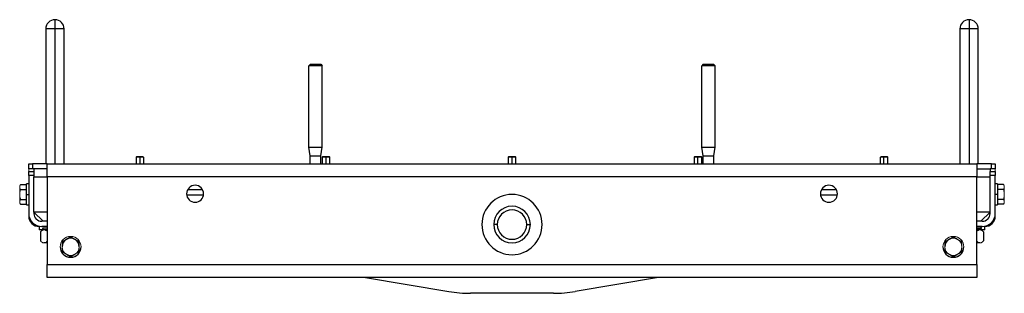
# Model space of a CAD drawing. Header units: millimetres. Extents: x 3 to 3643, y -1109 to 1171.
# Tile 3 of 13: x 1216 to 1968, y -1109 to -900. Entities that reach past the tile are written whole.
import ezdxf

# ---------------------------------------------------------------- set-up
doc = ezdxf.new("R2010")
doc.units = ezdxf.units.MM

msp = doc.modelspace()

# ---------------------------------------------------------------- linework, layer by layer
at = {"color": 7, "linetype": 'Continuous', "lineweight": 25}
for p, q in [((1242.97, -900.12), (1242.97, -907.12)), ((1940.97, -900.12), (1940.97, -907.12)), ((1235.97, -907.12), (1235.97, -1010.12)), ((1242.97, -907.12), (1242.97, -1010.12)), ((1249.97, -1010.12), (1249.97, -907.12)), ((1933.97, -907.12), (1933.97, -1010.12)), ((1940.97, -907.12), (1940.97, -1010.12)), ((1947.97, -1010.12), (1947.97, -907.12)), ((1438.02, -934.12), (1436.82, -935.32)), ((1447.12, -935.32), (1436.82, -935.32)), ((1436.82, -997.6), (1436.82, -935.32)), ((1438.02, -934.12), (1445.92, -934.12)), ((1445.92, -934.12), (1447.12, -935.32)), ((1447.12, -997.6), (1447.12, -935.32)), ((1738.02, -934.12), (1736.82, -935.32)), ((1747.12, -935.32), (1736.82, -935.32)), ((1736.82, -997.6), (1736.82, -935.32)), ((1738.02, -934.12), (1745.92, -934.12)), ((1745.92, -934.12), (1747.12, -935.32)), ((1747.12, -997.6), (1747.12, -935.32)), ((1436.82, -997.6), (1447.12, -997.6)), ((1437.97, -1004.12), (1436.82, -997.6)), ((1445.97, -1004.12), (1447.12, -997.6)), ((1736.82, -997.6), (1747.12, -997.6)), ((1737.97, -1004.12), (1736.82, -997.6)), ((1745.97, -1004.12), (1747.12, -997.6)), ((1305.58, -1004.62), (1304.97, -1005.24)), ((1304.97, -1005.24), (1304.97, -1010.12)), ((1307.97, -1005.24), (1304.97, -1005.24)), ((1305.58, -1004.62), (1307.97, -1004.62)), ((1310.97, -1010.12), (1310.97, -1005.24)), ((1437.97, -1004.12), (1445.97, -1004.12)), ((1437.97, -1010.12), (1437.97, -1004.12)), ((1445.97, -1010.12), (1445.97, -1004.12)), ((1447.58, -1004.62), (1446.97, -1005.24)), ((1446.97, -1005.24), (1446.97, -1010.12)), ((1449.97, -1005.24), (1446.97, -1005.24)), ((1449.97, -1004.62), (1449.97, -1005.24)), ((1452.97, -1005.24), (1449.97, -1005.24)), ((1452.97, -1005.24), (1452.35, -1004.62)), ((1452.97, -1010.12), (1452.97, -1005.24)), ((1589.58, -1004.62), (1588.97, -1005.24)), ((1588.97, -1005.24), (1588.97, -1010.12)), ((1591.97, -1005.24), (1588.97, -1005.24)), ((1591.97, -1004.62), (1591.97, -1005.24)), ((1594.97, -1005.24), (1591.97, -1005.24)), ((1594.97, -1005.24), (1594.35, -1004.62)), ((1594.97, -1010.12), (1594.97, -1005.24)), ((1731.58, -1004.62), (1730.97, -1005.24)), ((1730.97, -1005.24), (1730.97, -1010.12)), ((1733.97, -1005.24), (1730.97, -1005.24)), ((1733.97, -1004.62), (1733.97, -1005.24)), ((1736.97, -1005.24), (1733.97, -1005.24)), ((1736.97, -1005.24), (1736.35, -1004.62)), ((1736.97, -1010.12), (1736.97, -1005.24)), ((1737.97, -1004.12), (1745.97, -1004.12)), ((1737.97, -1010.12), (1737.97, -1004.12)), ((1745.97, -1010.12), (1745.97, -1004.12)), ((1872.97, -1005.24), (1872.97, -1010.12)), ((1875.97, -1004.62), (1878.35, -1004.62)), ((1878.97, -1005.24), (1875.97, -1005.24)), ((1878.97, -1005.24), (1878.35, -1004.62)), ((1878.97, -1010.12), (1878.97, -1005.24)), ((1222.97, -1014.12), (1222.97, -1010.12)), ((1222.97, -1010.12), (1225.97, -1010.12)), ((1225.97, -1014.12), (1222.97, -1014.12)), ((1225.97, -1010.12), (1225.97, -1014.12)), ((1236.97, -1010.12), (1225.97, -1010.12)), ((1226.97, -1014.12), (1225.97, -1014.12)), ((1226.97, -1013.92), (1226.97, -1016.12)), ((1236.97, -1013.92), (1226.97, -1013.92)), ((1236.97, -1020.12), (1236.97, -1010.12)), ((1236.97, -1010.12), (1946.97, -1010.12)), ((1946.97, -1010.12), (1946.97, -1020.12)), ((1957.97, -1010.12), (1946.97, -1010.12)), ((1946.97, -1013.92), (1956.97, -1013.92)), ((1956.97, -1013.92), (1956.97, -1016.12)), ((1957.97, -1014.12), (1956.97, -1014.12)), ((1957.97, -1014.12), (1957.97, -1010.12)), ((1957.97, -1010.12), (1960.97, -1010.12)), ((1960.97, -1014.12), (1957.97, -1014.12)), ((1960.97, -1010.12), (1960.97, -1014.12)), ((1222.97, -1019.12), (1222.97, -1016.12)), ((1222.97, -1016.12), (1226.97, -1016.12)), ((1222.97, -1019.12), (1222.97, -1048.12)), ((1226.97, -1019.12), (1222.97, -1019.12)), ((1226.97, -1016.12), (1226.97, -1019.12)), ((1226.97, -1019.12), (1226.97, -1020.12)), ((1226.97, -1020.12), (1236.97, -1020.12)), ((1226.97, -1047.12), (1226.97, -1020.12)), ((1946.97, -1020.12), (1236.97, -1020.12)), ((1236.97, -1020.12), (1236.97, -1047.12)), ((1946.97, -1020.12), (1956.97, -1020.12)), ((1946.97, -1047.12), (1946.97, -1020.12)), ((1956.97, -1019.12), (1956.97, -1016.12)), ((1956.97, -1016.12), (1960.97, -1016.12)), ((1956.97, -1020.12), (1956.97, -1019.12)), ((1960.97, -1019.12), (1956.97, -1019.12)), ((1956.97, -1047.12), (1956.97, -1020.12)), ((1960.97, -1016.12), (1960.97, -1019.12)), ((1960.97, -1048.12), (1960.97, -1019.12)), ((1216.65, -1026.12), (1221.37, -1026.12)), ((1216.65, -1029.87), (1221.37, -1029.87)), ((1222.97, -1025.62), (1221.37, -1025.62)), ((1221.37, -1033.62), (1221.37, -1025.62)), ((1962.57, -1025.62), (1960.97, -1025.62)), ((1962.57, -1025.62), (1962.57, -1033.62)), ((1967.29, -1026.12), (1962.57, -1026.12)), ((1967.29, -1029.87), (1962.57, -1029.87)), ((1216.65, -1037.37), (1221.37, -1037.37)), ((1221.37, -1041.62), (1221.37, -1033.62)), ((1221.37, -1033.62), (1222.97, -1033.62)), ((1356.39, -1034.12), (1343.54, -1034.12)), ((1355.73, -1030.12), (1344.2, -1030.12)), ((1840.39, -1034.12), (1827.54, -1034.12)), ((1839.73, -1030.12), (1828.2, -1030.12)), ((1962.57, -1033.62), (1960.97, -1033.62)), ((1962.57, -1033.62), (1962.57, -1041.62)), ((1967.29, -1037.37), (1962.57, -1037.37)), ((1216.65, -1041.13), (1221.37, -1041.13)), ((1221.37, -1041.62), (1222.97, -1041.62)), ((1960.97, -1041.62), (1962.57, -1041.62)), ((1967.29, -1041.13), (1962.57, -1041.13)), ((1236.97, -1047.12), (1226.97, -1047.12)), ((1226.97, -1047.12), (1226.97, -1048.12)), ((1236.97, -1047.12), (1236.97, -1087.12)), ((1956.97, -1047.12), (1946.97, -1047.12)), ((1946.97, -1087.12), (1946.97, -1047.12)), ((1956.97, -1048.12), (1956.97, -1047.12)), ((1230.97, -1057.92), (1230.97, -1060.62)), ((1231.22, -1060.62), (1231.22, -1057.97)), ((1236.97, -1054.12), (1232.97, -1054.12)), ((1236.97, -1058.12), (1232.97, -1058.12)), ((1580.72, -1056.62), (1577.97, -1056.62)), ((1603.22, -1056.62), (1605.97, -1056.62)), ((1950.97, -1054.12), (1946.97, -1054.12)), ((1950.97, -1058.12), (1946.97, -1058.12)), ((1952.97, -1060.62), (1952.97, -1057.92)), ((1231.22, -1060.62), (1230.97, -1060.62)), ((1236.32, -1060.62), (1231.22, -1060.62)), ((1232, -1062.09), (1232, -1069.15)), ((1952.97, -1060.62), (1947.61, -1060.62)), ((1951.94, -1062.09), (1951.94, -1069.15)), ((1236.97, -1070.62), (1234.74, -1070.62)), ((1248.45, -1069.15), (1248.12, -1069.28)), ((1935.81, -1069.28), (1935.48, -1069.15)), ((1949.19, -1070.62), (1946.97, -1070.62)), ((1236.97, -1087.12), (1946.97, -1087.12)), ((1236.97, -1097.12), (1236.97, -1087.12)), ((1946.97, -1087.12), (1946.97, -1097.12)), ((1946.97, -1097.12), (1236.97, -1097.12)), ((1480.23, -1097.12), (1543.77, -1107.75)), ((1703.7, -1097.12), (1640.16, -1107.75)), ((1623.66, -1109.12), (1560.27, -1109.12))]:
    msp.add_line(p, q, dxfattribs=at)
at = {"color": 8, "linetype": 'Continuous', "lineweight": 25}
for p, q in [((1242.97, -907.12), (1235.97, -907.12)), ((1249.97, -907.12), (1242.97, -907.12)), ((1940.97, -907.12), (1933.97, -907.12)), ((1947.97, -907.12), (1940.97, -907.12)), ((1307.97, -1010.12), (1307.97, -1005.24)), ((1449.97, -1010.12), (1449.97, -1005.24)), ((1591.97, -1010.12), (1591.97, -1005.24)), ((1733.97, -1010.12), (1733.97, -1005.24)), ((1875.97, -1010.12), (1875.97, -1005.24)), ((1946.97, -1059.12), (1950.42, -1059.12))]:
    msp.add_line(p, q, dxfattribs=at)
at = {"color": 144, "linetype": 'Continuous', "lineweight": 18}
for p, q in [((1307.97, -1004.62), (1307.97, -1005.24)), ((1307.97, -1004.62), (1310.35, -1004.62)), ((1310.97, -1005.24), (1307.97, -1005.24)), ((1447.58, -1004.62), (1449.97, -1004.62)), ((1449.97, -1004.62), (1452.35, -1004.62)), ((1589.58, -1004.62), (1591.97, -1004.62)), ((1591.97, -1004.62), (1594.35, -1004.62)), ((1731.58, -1004.62), (1733.97, -1004.62)), ((1733.97, -1004.62), (1736.35, -1004.62)), ((1875.97, -1005.24), (1872.97, -1005.24)), ((1873.58, -1004.62), (1875.97, -1004.62)), ((1873.58, -1004.62), (1875.97, -1004.62)), ((1873.58, -1004.62), (1875.97, -1004.62)), ((1875.97, -1004.62), (1875.97, -1005.24)), ((1222.97, -1014.12), (1222.97, -1016.12)), ((1960.97, -1016.12), (1960.97, -1014.12)), ((1216.07, -1027.99), (1216.07, -1027.12)), ((1216.07, -1033.62), (1216.07, -1027.99)), ((1967.87, -1027.12), (1967.87, -1027.99)), ((1967.87, -1027.99), (1967.87, -1033.62)), ((1216.07, -1039.25), (1216.07, -1033.62)), ((1967.87, -1033.62), (1967.87, -1039.25)), ((1216.07, -1040.12), (1216.07, -1039.25)), ((1967.87, -1039.25), (1967.87, -1040.12)), ((1226.97, -1047.12), (1233.97, -1054.12)), ((1949.97, -1054.12), (1956.97, -1047.12)), ((1233.52, -1059.12), (1236.97, -1059.12)), ((1234.74, -1070.62), (1233.47, -1070.62)), ((1950.47, -1070.62), (1949.19, -1070.62))]:
    msp.add_line(p, q, dxfattribs=at)
at = {"color": 7, "linetype": 'Continuous', "lineweight": 25}
for centre, radius, start, end in [((1242.97, -907.12), 7, 90, 180), ((1242.97, -907.12), 7, 0, 90), ((1940.97, -907.12), 7, 90, 180), ((1940.97, -907.12), 7, 0, 90), ((1349.97, -1033.12), 6.5, 0, 180), ((1833.97, -1033.12), 6.5, 0, 180), ((1349.97, -1033.12), 6.5, 180, 0), ((1591.97, -1056.62), 23, 0, 180), ((1833.97, -1033.12), 6.5, 180, 0), ((1591.97, -1056.62), 14, 0, 180), ((1232.97, -1048.12), 10, 180, 270), ((1230.97, -1050.12), 8, 180, 270), ((1232.97, -1048.12), 6, 180, 270), ((1591.97, -1056.62), 11.25, 0, 180), ((1950.97, -1048.12), 10, 270, 0), ((1950.97, -1048.12), 6, 270, 0), ((1952.97, -1050.12), 8, 270, 0), ((1234.52, -1059.12), 1, 180, 270), ((1591.97, -1056.62), 23, 180, 0), ((1591.97, -1056.62), 14, 180, 0), ((1591.97, -1056.62), 11.25, 180, 0), ((1949.42, -1059.12), 1, 0, 90), ((1949.42, -1059.12), 1, 270, 360), ((1240.63, -1054.79), 7.25, 227.38529, 239.69181), ((1254.97, -1073.62), 6.5, 60, 120), ((1928.97, -1073.62), 6.5, 60, 120), ((1943.31, -1054.79), 7.25, 300.30819, 312.61471), ((1254.97, -1073.62), 8, 180, 0), ((1254.97, -1073.62), 6.5, 120, 180), ((1254.97, -1073.62), 6.5, 0, 60), ((1928.97, -1073.62), 8, 180, 0), ((1928.97, -1073.62), 6.5, 120, 180), ((1254.97, -1073.62), 6.5, 240, 300), ((1928.97, -1073.62), 6.5, 240, 300), ((1560.27, -1009.12), 100, 260.50314, 270), ((1623.66, -1009.12), 100, 270, 279.49686)]:
    msp.add_arc(centre, radius, start, end, dxfattribs=at)
at = {"color": 144, "linetype": 'Continuous', "lineweight": 18}
for centre, radius, start, end in [((1254.97, -1073.62), 8, 0, 180), ((1928.97, -1073.62), 8, 0, 180), ((1254.97, -1073.62), 6.5, 180, 240), ((1254.97, -1073.62), 6.5, 300, 0), ((1928.97, -1073.62), 6.5, 180, 240), ((1928.97, -1073.62), 6.5, 0, 60), ((1928.97, -1073.62), 6.5, 300, 0)]:
    msp.add_arc(centre, radius, start, end, dxfattribs=at)
for points, knots in [([(1216.65, -1026.12), (1216.61, -1026.18), (1216.54, -1026.31), (1216.44, -1026.5), (1216.36, -1026.68), (1216.28, -1026.86), (1216.2, -1027.09), (1216.13, -1027.36), (1216.08, -1027.68), (1216.07, -1027.89), (1216.07, -1027.99)], [0, 0, 0, 0, 0.1051631, 0.2076544, 0.3075274, 0.4048399, 0.4996542, 0.669491, 0.8361136, 1, 1, 1, 1]), ([(1216.07, -1027.99), (1216.07, -1028.04), (1216.07, -1028.15), (1216.08, -1028.3), (1216.1, -1028.46), (1216.13, -1028.62), (1216.17, -1028.78), (1216.24, -1028.99), (1216.33, -1029.24), (1216.47, -1029.55), (1216.59, -1029.76), (1216.65, -1029.87)], [0, 0, 0, 0, 0.0815015, 0.1636378, 0.2464705, 0.3300601, 0.4144652, 0.4997428, 0.6592633, 0.825926, 1, 1, 1, 1]), ([(1216.07, -1028.02), (1216.07, -1028.07), (1216.07, -1028.18), (1216.08, -1028.33), (1216.1, -1028.49), (1216.13, -1028.65), (1216.17, -1028.82), (1216.24, -1029.03), (1216.33, -1029.29), (1216.47, -1029.6), (1216.59, -1029.81), (1216.65, -1029.92)], [0, 0, 0, 0, 0.081502, 0.163638, 0.246471, 0.33006, 0.414465, 0.499743, 0.659263, 0.825926, 1, 1, 1, 1]), ([(1216.65, -1029.87), (1216.61, -1030), (1216.54, -1030.25), (1216.44, -1030.63), (1216.36, -1031), (1216.28, -1031.37), (1216.2, -1031.82), (1216.13, -1032.36), (1216.08, -1032.99), (1216.07, -1033.41), (1216.07, -1033.62)], [0, 0, 0, 0, 0.105254, 0.207833, 0.307789, 0.405181, 0.500071, 0.669761, 0.836245, 1, 1, 1, 1]), ([(1967.87, -1027.99), (1967.87, -1027.94), (1967.86, -1027.84), (1967.85, -1027.68), (1967.83, -1027.52), (1967.8, -1027.36), (1967.76, -1027.2), (1967.7, -1027), (1967.6, -1026.74), (1967.46, -1026.43), (1967.35, -1026.22), (1967.29, -1026.12)], [0, 0, 0, 0, 0.081502, 0.163638, 0.246471, 0.33006, 0.414465, 0.499743, 0.659263, 0.825926, 1, 1, 1, 1]), ([(1967.29, -1029.87), (1967.32, -1029.8), (1967.39, -1029.68), (1967.49, -1029.49), (1967.57, -1029.3), (1967.65, -1029.12), (1967.73, -1028.89), (1967.8, -1028.62), (1967.86, -1028.31), (1967.86, -1028.1), (1967.87, -1027.99)], [0, 0, 0, 0, 0.105163, 0.207654, 0.307527, 0.40484, 0.499654, 0.669491, 0.836114, 1, 1, 1, 1]), ([(1967.87, -1033.62), (1967.87, -1033.52), (1967.86, -1033.31), (1967.85, -1032.99), (1967.83, -1032.68), (1967.8, -1032.36), (1967.76, -1032.04), (1967.7, -1031.63), (1967.6, -1031.11), (1967.46, -1030.5), (1967.34, -1030.08), (1967.29, -1029.87)], [0, 0, 0, 0, 0.081844, 0.16433, 0.247522, 0.331479, 0.416262, 0.501929, 0.660777, 0.826712, 1, 1, 1, 1]), ([(1216.07, -1033.62), (1216.07, -1033.73), (1216.07, -1033.93), (1216.08, -1034.25), (1216.1, -1034.56), (1216.14, -1034.88), (1216.17, -1035.2), (1216.24, -1035.62), (1216.33, -1036.13), (1216.47, -1036.75), (1216.59, -1037.16), (1216.65, -1037.37)], [0, 0, 0, 0, 0.081844, 0.16433, 0.247522, 0.331479, 0.416262, 0.501929, 0.660777, 0.826712, 1, 1, 1, 1]), ([(1216.65, -1037.37), (1216.61, -1037.44), (1216.54, -1037.57), (1216.44, -1037.75), (1216.36, -1037.94), (1216.28, -1038.12), (1216.2, -1038.35), (1216.13, -1038.62), (1216.08, -1038.94), (1216.07, -1039.15), (1216.07, -1039.25)], [0, 0, 0, 0, 0.105163, 0.207654, 0.307527, 0.40484, 0.499654, 0.669491, 0.836114, 1, 1, 1, 1]), ([(1967.29, -1037.37), (1967.32, -1037.25), (1967.39, -1036.99), (1967.49, -1036.61), (1967.57, -1036.24), (1967.65, -1035.88), (1967.73, -1035.42), (1967.8, -1034.88), (1967.86, -1034.25), (1967.86, -1033.83), (1967.87, -1033.62)], [0, 0, 0, 0, 0.105254, 0.207833, 0.307789, 0.405181, 0.500071, 0.669761, 0.836245, 1, 1, 1, 1]), ([(1967.87, -1039.25), (1967.87, -1039.2), (1967.86, -1039.1), (1967.85, -1038.94), (1967.83, -1038.78), (1967.8, -1038.62), (1967.76, -1038.46), (1967.7, -1038.26), (1967.6, -1038), (1967.46, -1037.69), (1967.35, -1037.48), (1967.29, -1037.37)], [0, 0, 0, 0, 0.081502, 0.163638, 0.246471, 0.33006, 0.414465, 0.499743, 0.659263, 0.825926, 1, 1, 1, 1]), ([(1216.07, -1039.25), (1216.07, -1039.3), (1216.07, -1039.41), (1216.08, -1039.56), (1216.1, -1039.72), (1216.13, -1039.88), (1216.17, -1040.04), (1216.24, -1040.25), (1216.33, -1040.5), (1216.47, -1040.81), (1216.59, -1041.02), (1216.65, -1041.13)], [0, 0, 0, 0, 0.081502, 0.163638, 0.246471, 0.33006, 0.414465, 0.499743, 0.659263, 0.825926, 1, 1, 1, 1]), ([(1967.29, -1041.13), (1967.32, -1041.06), (1967.39, -1040.94), (1967.49, -1040.75), (1967.57, -1040.56), (1967.65, -1040.38), (1967.73, -1040.15), (1967.8, -1039.88), (1967.86, -1039.56), (1967.86, -1039.35), (1967.87, -1039.25)], [0, 0, 0, 0, 0.105163, 0.207654, 0.307527, 0.40484, 0.499654, 0.669491, 0.836114, 1, 1, 1, 1]), ([(1234.74, -1060.62), (1234.69, -1060.62), (1234.6, -1060.62), (1234.45, -1060.64), (1234.31, -1060.66), (1234.16, -1060.69), (1233.95, -1060.75), (1233.67, -1060.85), (1233.33, -1061.03), (1232.98, -1061.24), (1232.65, -1061.49), (1232.32, -1061.77), (1232.11, -1061.98), (1232, -1062.09)], [0, 0, 0, 0, 0.050068, 0.100304, 0.150754, 0.201462, 0.252472, 0.375026, 0.501382, 0.623171, 0.749708, 0.871677, 1, 1, 1, 1]), ([(1234.74, -1060.62), (1235.22, -1060.69), (1235.99, -1060.81), (1236.7, -1061.44), (1236.97, -1061.68)], [0, 0, 0, 0, 0.617558, 1, 1, 1, 1]), ([(1946.97, -1061.68), (1947.23, -1061.44), (1947.94, -1060.81), (1948.71, -1060.69), (1949.19, -1060.62)], [0, 0, 0, 0, 0.38076, 1, 1, 1, 1]), ([(1951.94, -1062.09), (1951.87, -1062.03), (1951.74, -1061.9), (1951.54, -1061.72), (1951.35, -1061.55), (1951.16, -1061.4), (1950.97, -1061.26), (1950.79, -1061.14), (1950.57, -1061.01), (1950.32, -1060.88), (1950.04, -1060.76), (1949.75, -1060.68), (1949.47, -1060.63), (1949.29, -1060.62), (1949.19, -1060.62)], [0, 0, 0, 0, 0.076968, 0.152039, 0.225258, 0.29667, 0.366325, 0.434278, 0.500586, 0.604045, 0.705414, 0.804987, 0.903075, 1, 1, 1, 1]), ([(1232, -1069.15), (1232.06, -1069.22), (1232.19, -1069.35), (1232.39, -1069.52), (1232.58, -1069.69), (1232.77, -1069.84), (1232.96, -1069.98), (1233.15, -1070.1), (1233.36, -1070.24), (1233.61, -1070.36), (1233.9, -1070.48), (1234.18, -1070.56), (1234.46, -1070.61), (1234.65, -1070.62), (1234.74, -1070.62)], [0, 0, 0, 0, 0.077164, 0.152423, 0.225821, 0.297403, 0.367222, 0.43533, 0.501787, 0.604981, 0.7061, 0.805436, 0.903295, 1, 1, 1, 1]), ([(1248.47, -1077.37), (1248.47, -1077.25), (1248.47, -1076.99), (1248.47, -1076.61), (1248.47, -1076.24), (1248.47, -1075.88), (1248.47, -1075.42), (1248.47, -1074.88), (1248.47, -1074.25), (1248.47, -1073.83), (1248.47, -1073.62)], [0, 0, 0, 0, 0.105254, 0.207833, 0.307789, 0.405181, 0.500071, 0.669761, 0.836245, 1, 1, 1, 1]), ([(1261.47, -1073.62), (1261.47, -1073.73), (1261.47, -1073.93), (1261.47, -1074.25), (1261.47, -1074.56), (1261.47, -1074.88), (1261.47, -1075.2), (1261.47, -1075.62), (1261.47, -1076.13), (1261.47, -1076.75), (1261.47, -1077.16), (1261.47, -1077.37)], [0, 0, 0, 0, 0.081844, 0.16433, 0.247522, 0.331479, 0.416262, 0.501929, 0.660777, 0.826712, 1, 1, 1, 1]), ([(1922.47, -1077.37), (1922.47, -1077.25), (1922.47, -1076.99), (1922.47, -1076.61), (1922.47, -1076.24), (1922.47, -1075.88), (1922.47, -1075.42), (1922.47, -1074.88), (1922.47, -1074.25), (1922.47, -1073.83), (1922.47, -1073.62)], [0, 0, 0, 0, 0.105254, 0.207833, 0.307789, 0.405181, 0.500071, 0.669761, 0.836245, 1, 1, 1, 1]), ([(1932.22, -1067.99), (1932.31, -1068.04), (1932.49, -1068.15), (1932.76, -1068.3), (1933.03, -1068.46), (1933.3, -1068.62), (1933.58, -1068.78), (1933.94, -1068.99), (1934.38, -1069.24), (1934.92, -1069.55), (1935.28, -1069.76), (1935.47, -1069.87)], [0, 0, 0, 0, 0.081502, 0.163638, 0.246471, 0.33006, 0.414465, 0.499743, 0.659263, 0.825926, 1, 1, 1, 1]), ([(1935.47, -1069.87), (1935.47, -1070), (1935.47, -1070.25), (1935.47, -1070.63), (1935.47, -1071), (1935.47, -1071.37), (1935.47, -1071.82), (1935.47, -1072.36), (1935.47, -1072.99), (1935.47, -1073.41), (1935.47, -1073.62)], [0, 0, 0, 0, 0.105254, 0.207833, 0.307789, 0.405181, 0.500071, 0.669761, 0.836245, 1, 1, 1, 1]), ([(1935.47, -1073.62), (1935.47, -1073.73), (1935.47, -1073.93), (1935.47, -1074.25), (1935.47, -1074.56), (1935.47, -1074.88), (1935.47, -1075.2), (1935.47, -1075.62), (1935.47, -1076.13), (1935.47, -1076.75), (1935.47, -1077.16), (1935.47, -1077.37)], [0, 0, 0, 0, 0.081844, 0.16433, 0.247522, 0.331479, 0.416262, 0.501929, 0.660777, 0.826712, 1, 1, 1, 1]), ([(1949.19, -1070.62), (1949.25, -1070.62), (1949.35, -1070.62), (1949.5, -1070.6), (1949.66, -1070.58), (1949.81, -1070.54), (1949.97, -1070.5), (1950.13, -1070.44), (1950.29, -1070.37), (1950.45, -1070.3), (1950.66, -1070.18), (1950.93, -1070.01), (1951.26, -1069.77), (1951.6, -1069.48), (1951.82, -1069.26), (1951.94, -1069.15)], [0, 0, 0, 0, 0.053711, 0.10774, 0.162143, 0.216976, 0.272294, 0.328149, 0.384594, 0.441678, 0.49945, 0.616513, 0.738774, 0.866519, 1, 1, 1, 1]), ([(1251.72, -1079.25), (1251.63, -1079.2), (1251.45, -1079.1), (1251.18, -1078.94), (1250.9, -1078.78), (1250.63, -1078.62), (1250.35, -1078.46), (1249.99, -1078.26), (1249.55, -1078), (1249.01, -1077.69), (1248.65, -1077.48), (1248.47, -1077.37)], [0, 0, 0, 0, 0.081502, 0.163638, 0.246471, 0.33006, 0.414465, 0.499743, 0.659263, 0.825926, 1, 1, 1, 1]), ([(1261.47, -1077.37), (1261.36, -1077.44), (1261.14, -1077.57), (1260.81, -1077.75), (1260.49, -1077.94), (1260.17, -1078.12), (1259.78, -1078.35), (1259.31, -1078.62), (1258.76, -1078.94), (1258.4, -1079.15), (1258.22, -1079.25)], [0, 0, 0, 0, 0.1051631, 0.2076544, 0.3075274, 0.4048399, 0.4996542, 0.669491, 0.8361136, 1, 1, 1, 1]), ([(1925.72, -1079.25), (1925.63, -1079.2), (1925.45, -1079.1), (1925.18, -1078.94), (1924.9, -1078.78), (1924.63, -1078.62), (1924.35, -1078.46), (1923.99, -1078.26), (1923.55, -1078), (1923.01, -1077.69), (1922.65, -1077.48), (1922.47, -1077.37)], [0, 0, 0, 0, 0.0815015, 0.1636378, 0.2464705, 0.3300601, 0.4144652, 0.4997428, 0.6592633, 0.825926, 1, 1, 1, 1]), ([(1935.47, -1077.37), (1935.36, -1077.44), (1935.14, -1077.57), (1934.81, -1077.75), (1934.49, -1077.94), (1934.17, -1078.12), (1933.78, -1078.35), (1933.31, -1078.62), (1932.76, -1078.94), (1932.4, -1079.15), (1932.22, -1079.25)], [0, 0, 0, 0, 0.105163, 0.207654, 0.307527, 0.40484, 0.499654, 0.669491, 0.836114, 1, 1, 1, 1])]:
    msp.add_open_spline(points, degree=3, knots=knots, dxfattribs=at)
at = {"color": 7, "linetype": 'Continuous', "lineweight": 25}
for points, knots in [([(1234.58, -1060.12), (1234.61, -1060.12), (1234.66, -1060.12), (1235.55, -1060.12), (1236.52, -1060.12), (1236.97, -1060.12)], [0, 0, 0, 0, 0.322361, 0.68573, 1, 1, 1, 1]), ([(1254.97, -1066.12), (1254.86, -1066.18), (1254.64, -1066.3), (1254.31, -1066.49), (1253.99, -1066.68), (1253.68, -1066.86), (1253.33, -1067.06), (1252.95, -1067.28), (1252.54, -1067.52), (1252.13, -1067.75), (1251.85, -1067.91), (1251.72, -1067.99)], [0, 0, 0, 0, 0.103678, 0.205184, 0.30486, 0.403084, 0.500277, 0.625508, 0.749528, 0.875047, 1, 1, 1, 1]), ([(1258.22, -1067.99), (1258.12, -1067.94), (1257.94, -1067.83), (1257.67, -1067.67), (1257.35, -1067.49), (1256.98, -1067.28), (1256.44, -1066.97), (1255.77, -1066.58), (1255.24, -1066.27), (1254.97, -1066.12)], [0, 0, 0, 0, 0.083508, 0.166991, 0.250907, 0.374976, 0.500396, 0.745108, 1, 1, 1, 1]), ([(1928.97, -1066.12), (1928.86, -1066.18), (1928.64, -1066.3), (1928.31, -1066.49), (1927.99, -1066.68), (1927.68, -1066.86), (1927.33, -1067.06), (1926.95, -1067.28), (1926.54, -1067.52), (1926.13, -1067.75), (1925.85, -1067.91), (1925.72, -1067.99)], [0, 0, 0, 0, 0.103678, 0.205184, 0.30486, 0.403084, 0.500277, 0.625508, 0.749528, 0.875047, 1, 1, 1, 1]), ([(1932.22, -1067.99), (1932.12, -1067.94), (1931.94, -1067.83), (1931.67, -1067.67), (1931.35, -1067.49), (1930.98, -1067.28), (1930.44, -1066.97), (1929.77, -1066.58), (1929.24, -1066.27), (1928.97, -1066.12)], [0, 0, 0, 0, 0.083508, 0.166991, 0.250907, 0.374976, 0.500396, 0.745108, 1, 1, 1, 1]), ([(1946.97, -1060.12), (1947.08, -1060.12), (1947.93, -1060.12), (1948.83, -1060.12), (1949.5, -1060.12), (1949.37, -1060.12), (1949.35, -1060.12)], [0, 0, 0, 0, 0.067997, 0.494439, 0.920881, 1, 1, 1, 1]), ([(1236.97, -1069.56), (1236.7, -1069.8), (1235.99, -1070.44), (1235.22, -1070.55), (1234.74, -1070.62)], [0, 0, 0, 0, 0.378517, 1, 1, 1, 1]), ([(1251.72, -1067.99), (1251.62, -1068.05), (1251.44, -1068.15), (1251.17, -1068.31), (1250.85, -1068.5), (1250.48, -1068.71), (1249.94, -1069.02), (1249.27, -1069.41), (1248.74, -1069.71), (1248.47, -1069.87)], [0, 0, 0, 0, 0.083508, 0.166991, 0.250907, 0.374976, 0.500396, 0.745108, 1, 1, 1, 1]), ([(1248.47, -1069.87), (1248.47, -1069.99), (1248.47, -1070.24), (1248.47, -1070.62), (1248.47, -1070.99), (1248.47, -1071.35), (1248.47, -1071.75), (1248.47, -1072.19), (1248.47, -1072.67), (1248.47, -1073.14), (1248.47, -1073.46), (1248.47, -1073.62)], [0, 0, 0, 0, 0.10321, 0.20427, 0.303514, 0.401316, 0.49809, 0.623873, 0.748318, 0.874385, 1, 1, 1, 1]), ([(1261.47, -1069.87), (1261.36, -1069.81), (1261.14, -1069.68), (1260.81, -1069.49), (1260.49, -1069.31), (1260.18, -1069.12), (1259.83, -1068.92), (1259.45, -1068.71), (1259.04, -1068.47), (1258.63, -1068.23), (1258.35, -1068.07), (1258.22, -1067.99)], [0, 0, 0, 0, 0.103678, 0.205184, 0.30486, 0.403084, 0.500277, 0.625508, 0.749528, 0.875047, 1, 1, 1, 1]), ([(1261.47, -1073.62), (1261.47, -1073.52), (1261.47, -1073.3), (1261.47, -1072.99), (1261.47, -1072.62), (1261.47, -1072.2), (1261.47, -1071.57), (1261.47, -1070.79), (1261.47, -1070.18), (1261.47, -1069.87)], [0, 0, 0, 0, 0.083375, 0.166778, 0.250668, 0.374704, 0.49998, 0.744893, 1, 1, 1, 1]), ([(1925.72, -1067.99), (1925.62, -1068.05), (1925.44, -1068.15), (1925.17, -1068.31), (1924.85, -1068.5), (1924.48, -1068.71), (1923.94, -1069.02), (1923.27, -1069.41), (1922.74, -1069.71), (1922.47, -1069.87)], [0, 0, 0, 0, 0.083508, 0.166991, 0.250907, 0.374976, 0.500396, 0.745108, 1, 1, 1, 1]), ([(1922.47, -1069.87), (1922.47, -1069.99), (1922.47, -1070.24), (1922.47, -1070.62), (1922.47, -1070.99), (1922.47, -1071.35), (1922.47, -1071.75), (1922.47, -1072.19), (1922.47, -1072.67), (1922.47, -1073.14), (1922.47, -1073.46), (1922.47, -1073.62)], [0, 0, 0, 0, 0.10321, 0.20427, 0.303514, 0.401316, 0.49809, 0.623873, 0.748318, 0.874385, 1, 1, 1, 1]), ([(1949.19, -1070.62), (1948.71, -1070.55), (1947.94, -1070.44), (1947.23, -1069.8), (1946.97, -1069.56)], [0, 0, 0, 0, 0.61924, 1, 1, 1, 1]), ([(1251.72, -1079.25), (1251.81, -1079.3), (1251.99, -1079.41), (1252.27, -1079.57), (1252.59, -1079.75), (1252.95, -1079.96), (1253.49, -1080.27), (1254.17, -1080.66), (1254.7, -1080.97), (1254.97, -1081.13)], [0, 0, 0, 0, 0.0835077, 0.1669909, 0.2509068, 0.374976, 0.5003964, 0.7451083, 1, 1, 1, 1]), ([(1254.97, -1081.13), (1255.08, -1081.06), (1255.29, -1080.94), (1255.62, -1080.75), (1255.94, -1080.57), (1256.26, -1080.38), (1256.6, -1080.18), (1256.98, -1079.96), (1257.39, -1079.73), (1257.8, -1079.49), (1258.08, -1079.33), (1258.22, -1079.25)], [0, 0, 0, 0, 0.103678, 0.205184, 0.30486, 0.403084, 0.500277, 0.625508, 0.749528, 0.875047, 1, 1, 1, 1]), ([(1925.72, -1079.25), (1925.81, -1079.3), (1925.99, -1079.41), (1926.27, -1079.57), (1926.59, -1079.75), (1926.95, -1079.96), (1927.49, -1080.27), (1928.17, -1080.66), (1928.7, -1080.97), (1928.97, -1081.13)], [0, 0, 0, 0, 0.083508, 0.166991, 0.250907, 0.374976, 0.500396, 0.745108, 1, 1, 1, 1]), ([(1928.97, -1081.13), (1929.08, -1081.06), (1929.29, -1080.94), (1929.62, -1080.75), (1929.94, -1080.57), (1930.26, -1080.38), (1930.6, -1080.18), (1930.98, -1079.96), (1931.39, -1079.73), (1931.8, -1079.49), (1932.08, -1079.33), (1932.22, -1079.25)], [0, 0, 0, 0, 0.1036776, 0.2051842, 0.3048596, 0.4030838, 0.5002767, 0.6255078, 0.7495281, 0.8750472, 1, 1, 1, 1])]:
    msp.add_open_spline(points, degree=3, knots=knots, dxfattribs=at)

doc.saveas('drawing.dxf')
